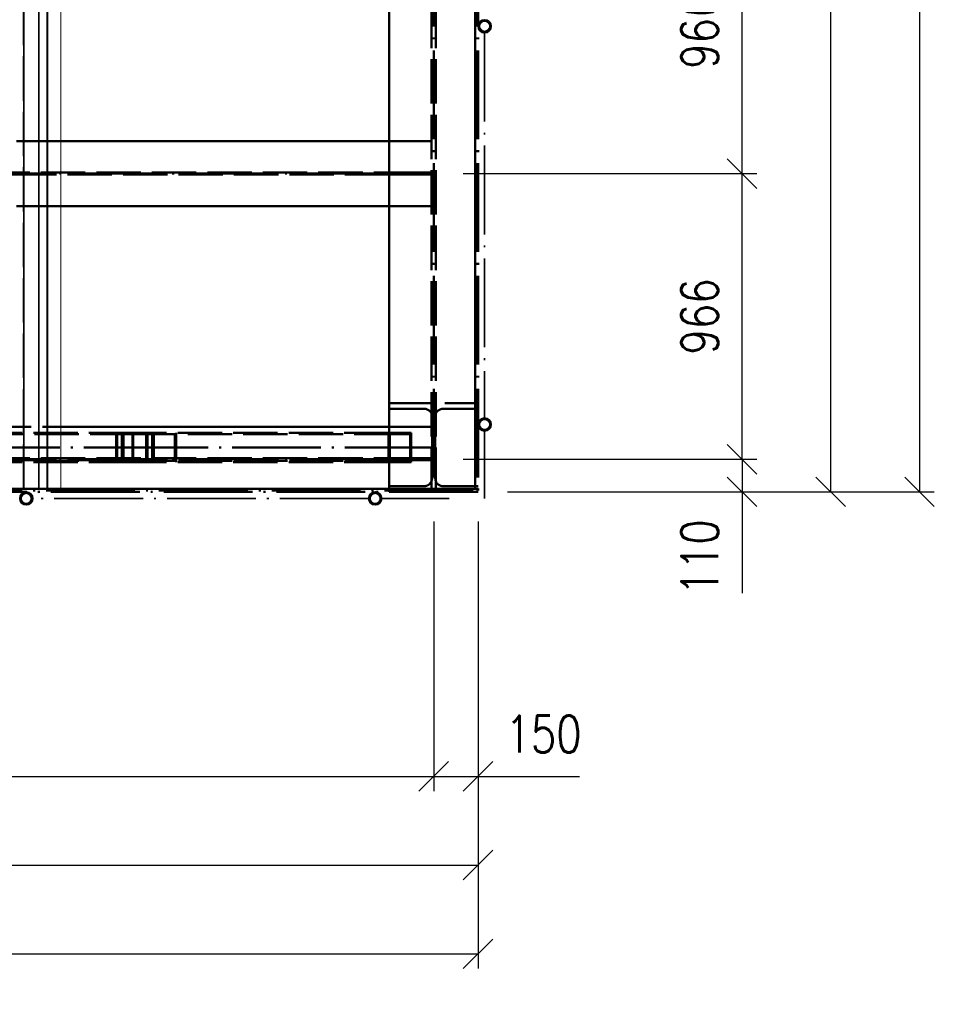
# Paper-space layout 'Layout1' of a CAD drawing. Extents: x -2 to 1033, y -36 to 596.
# Tile 18 of 69: x 412 to 474, y 291 to 357. Entities that reach past the tile are written whole.
import ezdxf

# ---------------------------------------------------------------- set-up
doc = ezdxf.new("R2010")
doc.units = 0
doc.linetypes.add('ACAD_ISO02W100', pattern=[15, 12, -3])
doc.linetypes.add('ACAD_ISO04W100', pattern=[30.5, 24, -3, 0.5, -3])
doc.layers.get('0').update_dxf_attribs({"linetype": 'CONTINUOUS'})
doc.layers.get('DEFPOINTS').update_dxf_attribs({"color": 132, "linetype": 'CONTINUOUS'})
for name, color, linetype, lineweight in [('SS_2.ET-HALA_TaO-MOULDSHOP-HLAVNI_NOSNIK', 32, 'CONTINUOUS', 50), ('SS_2.ET-HALA_TaO-MOULDSHOP-PODLAH.NOSNIK', 160, 'CONTINUOUS', 50), ('SS_2.ET-HALA_TaO-MOULDSHOP-PODLAHA_LEM', 140, 'CONTINUOUS', 50), ('SS_2.ET-HALA_TaO-MOULDSHOP-PODLAHA_ZABRADLI', 20, 'CONTINUOUS', 35), ('SS_2.ET-HALA_TaO-MOULDSHOP-SLOUP', 212, 'CONTINUOUS', 50), ('SS_2.ET-HALA_TaO-MOULDSHOP-SV.ZTUZENI', 163, 'CONTINUOUS', 50), ('SS_2.ET-HALA_TaO-MOULDSHOP-TRAPEZ.PLECH', 153, 'CONTINUOUS', 18), ('SS_KOTY', 3, 'CONTINUOUS', 25), ('SS_SRAFY', 8, 'CONTINUOUS', 18)]:
    doc.layers.add(name, color=color, linetype=linetype, lineweight=lineweight)
doc.styles.add('ROMANS', font='romans.shx', dxfattribs={"width": 0.8})
doc.dimstyles.new('A-1_(2.5)_50AS', dxfattribs={"dimtxt": 2.5, "dimasz": 2, "dimexe": 1, "dimexo": 2, "dimgap": 0, "dimtad": 0, "dimdec": 1, "dimlfac": 50, "dimrnd": 1, "dimtxsty": 'ROMANS', "dimblk1": 'OBLIQUE', "dimblk2": 'OBLIQUE', "dimsah": 1, "dimcen": 2, "dimclrd": 256, "dimclre": 256, "dimclrt": 256, "dimadec": 1, "dimazin": 2, "dimtfac": 0.714286, "dimtdec": 1, "dimtmove": 0, "dimatfit": 3, "dimldrblk": 'OPEN', "dimfxl": 1, "dimtvp": 1.142857, "dimtfill": 1, "dimtolj": 1, "dimlwd": -1, "dimlwe": -1, "dimarcsym": 0})
pattern_1 = [(44.999996, (126.10668, 325.36216), (-0.044901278, 0.044901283), [])]

# ---------------------------------------------------------------- blocks, each defined once
blk = doc.blocks.new('_Oblique')
at = {"color": 0, "linetype": 'ByBlock', "lineweight": -2}
blk.add_line((-0.5, -0.5), (0.5, 0.5), dxfattribs=at)
blk = doc.blocks.new('*D17')
at = {"layer": 'DEFPOINTS', "color": 0, "transparency": 16777216}
for p in [(332.007, 325.362), (440.307, 325.362), (440.307, 306.119)]:
    blk.add_point(p, dxfattribs=at)
at = {"layer": 'SS_KOTY', "transparency": 16777216}
for p, q in [((332.007, 323.362), (332.007, 305.119)), ((440.307, 323.362), (440.307, 305.119)), ((332.007, 306.119), (440.307, 306.119))]:
    blk.add_line(p, q, dxfattribs=at)
at = {"layer": 'SS_KOTY', "transparency": 16777216, "xscale": 2, "yscale": 2, "zscale": 2, "rotation": 180}
blk.add_blockref('_Oblique', (332.007, 306.119), dxfattribs=at)
at = {"layer": 'SS_KOTY', "transparency": 16777216, "xscale": 2, "yscale": 2, "zscale": 2}
blk.add_blockref('_Oblique', (440.307, 306.119), dxfattribs=at)
at = {"layer": 'SS_KOTY', "transparency": 16777216, "insert": (386.157, 308.976), "char_height": 2.5, "attachment_point": 5, "style": 'ROMANS', "bg_fill": 3, "box_fill_scale": 1.1, "bg_fill_color": 256, "bg_fill_true_color": 13158600, "bg_fill_transparency": 0}
blk.add_mtext('\\A1;5415', dxfattribs=at)
blk = doc.blocks.new('_OPEN')
at = {"color": 0, "linetype": 'ByBlock'}
for p, q in [((-1, 0.167), (0, 0)), ((0, 0), (-1, -0.167)), ((0, 0), (-1, 0))]:
    blk.add_line(p, q, dxfattribs=at)
blk = doc.blocks.new('*D18')
at = {"layer": 'DEFPOINTS', "color": 0, "transparency": 16777216}
for p in [(440.307, 325.362), (443.307, 325.362), (443.307, 306.119)]:
    blk.add_point(p, dxfattribs=at)
at = {"layer": 'SS_KOTY', "transparency": 16777216}
for p, q in [((440.307, 323.362), (440.307, 305.119)), ((443.307, 323.362), (443.307, 305.119)), ((440.307, 306.119), (443.307, 306.119)), ((443.307, 306.119), (450.164, 306.119))]:
    blk.add_line(p, q, dxfattribs=at)
at = {"layer": 'SS_KOTY', "transparency": 16777216, "xscale": 2, "yscale": 2, "zscale": 2, "rotation": 180}
blk.add_blockref('_Oblique', (440.307, 306.119), dxfattribs=at)
at = {"layer": 'SS_KOTY', "transparency": 16777216, "xscale": 2, "yscale": 2, "zscale": 2}
blk.add_blockref('_Oblique', (443.307, 306.119), dxfattribs=at)
at = {"layer": 'SS_KOTY', "transparency": 16777216, "insert": (447.735, 308.976), "char_height": 2.5, "attachment_point": 5, "style": 'ROMANS', "bg_fill": 3, "box_fill_scale": 1.1, "bg_fill_color": 256, "bg_fill_true_color": 13158600, "bg_fill_transparency": 0}
blk.add_mtext('\\A1;150', dxfattribs=at)
blk = doc.blocks.new('*D19')
at = {"layer": 'DEFPOINTS', "color": 0, "transparency": 16777216}
for p in [(126.107, 325.362), (443.307, 325.362), (443.307, 300.119)]:
    blk.add_point(p, dxfattribs=at)
at = {"layer": 'SS_KOTY', "transparency": 16777216}
for p, q in [((126.107, 323.362), (126.107, 299.119)), ((443.307, 323.362), (443.307, 299.119)), ((126.107, 300.119), (443.307, 300.119))]:
    blk.add_line(p, q, dxfattribs=at)
at = {"layer": 'SS_KOTY', "transparency": 16777216, "xscale": 2, "yscale": 2, "zscale": 2, "rotation": 180}
blk.add_blockref('_Oblique', (126.107, 300.119), dxfattribs=at)
at = {"layer": 'SS_KOTY', "transparency": 16777216, "xscale": 2, "yscale": 2, "zscale": 2}
blk.add_blockref('_Oblique', (443.307, 300.119), dxfattribs=at)
at = {"layer": 'SS_KOTY', "transparency": 16777216, "insert": (284.707, 302.976), "char_height": 2.5, "attachment_point": 5, "style": 'ROMANS', "bg_fill": 3, "box_fill_scale": 1.1, "bg_fill_color": 256, "bg_fill_true_color": 13158600, "bg_fill_transparency": 0}
blk.add_mtext('\\A1;15860', dxfattribs=at)
blk = doc.blocks.new('*D26')
at = {"layer": 'DEFPOINTS', "color": 0, "transparency": 16777216}
for p in [(440.307, 327.562), (443.307, 325.362), (461.151, 325.362)]:
    blk.add_point(p, dxfattribs=at)
at = {"layer": 'SS_KOTY', "transparency": 16777216}
for p, q in [((442.307, 327.562), (462.151, 327.562)), ((461.151, 327.562), (461.151, 325.362)), ((445.307, 325.362), (462.151, 325.362)), ((461.151, 325.362), (461.151, 318.505))]:
    blk.add_line(p, q, dxfattribs=at)
at = {"layer": 'SS_KOTY', "transparency": 16777216, "xscale": 2, "yscale": 2, "zscale": 2}
for p, rotation in [((461.151, 327.562), 90), ((461.151, 325.362), 270)]:
    blk.add_blockref('_Oblique', p, dxfattribs=dict(at, rotation=rotation))
at = {"layer": 'SS_KOTY', "transparency": 16777216, "insert": (458.294, 320.934), "char_height": 2.5, "attachment_point": 5, "rotation": 90, "style": 'ROMANS', "bg_fill": 3, "box_fill_scale": 1.1, "bg_fill_color": 256, "bg_fill_true_color": 13158600, "bg_fill_transparency": 0}
blk.add_mtext('\\A1;110', dxfattribs=at)
blk = doc.blocks.new('*D27')
at = {"layer": 'DEFPOINTS', "color": 0, "transparency": 16777216}
for p in [(440.307, 346.882), (461.151, 346.882), (440.307, 327.562)]:
    blk.add_point(p, dxfattribs=at)
at = {"layer": 'SS_KOTY', "transparency": 16777216}
for p, q in [((442.307, 346.882), (462.151, 346.882)), ((461.151, 327.562), (461.151, 346.882)), ((442.307, 327.562), (462.151, 327.562))]:
    blk.add_line(p, q, dxfattribs=at)
at = {"layer": 'SS_KOTY', "transparency": 16777216, "xscale": 2, "yscale": 2, "zscale": 2}
for p, rotation in [((461.151, 346.882), 90), ((461.151, 327.562), 270)]:
    blk.add_blockref('_Oblique', p, dxfattribs=dict(at, rotation=rotation))
at = {"layer": 'SS_KOTY', "transparency": 16777216, "insert": (458.294, 337.222), "char_height": 2.5, "attachment_point": 5, "rotation": 90, "style": 'ROMANS', "bg_fill": 3, "box_fill_scale": 1.1, "bg_fill_color": 256, "bg_fill_true_color": 13158600, "bg_fill_transparency": 0}
blk.add_mtext('\\A1;966', dxfattribs=at)
blk = doc.blocks.new('*D28')
at = {"layer": 'DEFPOINTS', "color": 0, "transparency": 16777216}
for p in [(440.307, 366.202), (461.151, 366.202), (440.307, 346.882)]:
    blk.add_point(p, dxfattribs=at)
at = {"layer": 'SS_KOTY', "transparency": 16777216}
for p, q in [((442.307, 366.202), (462.151, 366.202)), ((461.151, 346.882), (461.151, 366.202)), ((442.307, 346.882), (462.151, 346.882))]:
    blk.add_line(p, q, dxfattribs=at)
at = {"layer": 'SS_KOTY', "transparency": 16777216, "xscale": 2, "yscale": 2, "zscale": 2}
for p, rotation in [((461.151, 366.202), 90), ((461.151, 346.882), 270)]:
    blk.add_blockref('_Oblique', p, dxfattribs=dict(at, rotation=rotation))
at = {"layer": 'SS_KOTY', "transparency": 16777216, "insert": (458.294, 356.542), "char_height": 2.5, "attachment_point": 5, "rotation": 90, "style": 'ROMANS', "bg_fill": 3, "box_fill_scale": 1.1, "bg_fill_color": 256, "bg_fill_true_color": 13158600, "bg_fill_transparency": 0}
blk.add_mtext('\\A1;966', dxfattribs=at)
blk = doc.blocks.new('*D38')
at = {"layer": 'DEFPOINTS', "color": 0, "transparency": 16777216}
for p in [(443.307, 522.962), (443.307, 325.362), (473.151, 325.362)]:
    blk.add_point(p, dxfattribs=at)
at = {"layer": 'SS_KOTY', "transparency": 16777216}
for p, q in [((445.307, 522.962), (474.151, 522.962)), ((473.151, 522.962), (473.151, 325.362)), ((445.307, 325.362), (474.151, 325.362))]:
    blk.add_line(p, q, dxfattribs=at)
at = {"layer": 'SS_KOTY', "transparency": 16777216, "xscale": 2, "yscale": 2, "zscale": 2}
for p, rotation in [((473.151, 522.962), 90), ((473.151, 325.362), 270)]:
    blk.add_blockref('_Oblique', p, dxfattribs=dict(at, rotation=rotation))
at = {"layer": 'SS_KOTY', "transparency": 16777216, "insert": (470.294, 424.162), "char_height": 2.5, "attachment_point": 5, "rotation": 90, "style": 'ROMANS', "bg_fill": 3, "box_fill_scale": 1.1, "bg_fill_color": 256, "bg_fill_true_color": 13158600, "bg_fill_transparency": 0}
blk.add_mtext('\\A1;9880', dxfattribs=at)
blk = doc.blocks.new('*D39')
at = {"layer": 'DEFPOINTS', "color": 0, "transparency": 16777216}
for p in [(440.307, 424.162), (467.151, 424.162), (443.307, 325.362)]:
    blk.add_point(p, dxfattribs=at)
at = {"layer": 'SS_KOTY', "transparency": 16777216}
for p, q in [((442.307, 424.162), (468.151, 424.162)), ((467.151, 325.362), (467.151, 424.162)), ((445.307, 325.362), (468.151, 325.362))]:
    blk.add_line(p, q, dxfattribs=at)
at = {"layer": 'SS_KOTY', "transparency": 16777216, "xscale": 2, "yscale": 2, "zscale": 2}
for p, rotation in [((467.151, 424.162), 90), ((467.151, 325.362), 270)]:
    blk.add_blockref('_Oblique', p, dxfattribs=dict(at, rotation=rotation))
at = {"layer": 'SS_KOTY', "transparency": 16777216, "insert": (464.294, 374.762), "char_height": 2.5, "attachment_point": 5, "rotation": 90, "style": 'ROMANS', "bg_fill": 3, "box_fill_scale": 1.1, "bg_fill_color": 256, "bg_fill_true_color": 13158600, "bg_fill_transparency": 0}
blk.add_mtext('\\A1;4940', dxfattribs=at)
blk = doc.blocks.new('*D43')
at = {"layer": 'DEFPOINTS', "color": 0, "transparency": 16777216}
for p in [(443.307, 325.362), (443.307, 294.119), (365.507, 290.706)]:
    blk.add_point(p, dxfattribs=at)
at = {"layer": 'SS_KOTY', "transparency": 16777216}
for p, q in [((443.307, 323.362), (443.307, 293.119)), ((365.507, 292.706), (365.507, 295.119)), ((365.507, 294.119), (443.307, 294.119))]:
    blk.add_line(p, q, dxfattribs=at)
at = {"layer": 'SS_KOTY', "transparency": 16777216, "xscale": 2, "yscale": 2, "zscale": 2, "rotation": 180}
blk.add_blockref('_Oblique', (365.507, 294.119), dxfattribs=at)
at = {"layer": 'SS_KOTY', "transparency": 16777216, "xscale": 2, "yscale": 2, "zscale": 2}
blk.add_blockref('_Oblique', (443.307, 294.119), dxfattribs=at)
at = {"layer": 'SS_KOTY', "transparency": 16777216, "insert": (404.407, 296.976), "char_height": 2.5, "attachment_point": 5, "style": 'ROMANS', "bg_fill": 3, "box_fill_scale": 1.1, "bg_fill_color": 256, "bg_fill_true_color": 13158600, "bg_fill_transparency": 0}
blk.add_mtext('\\A1;3890', dxfattribs=at)

psp = doc.layouts.get("Layout1")

# ---------------------------------------------------------------- linework, layer by layer
at = {"layer": 'SS_2.ET-HALA_TaO-MOULDSHOP-HLAVNI_NOSNIK', "color": 1, "linetype": 'Continuous', "ltscale": 0.25}
psp.add_line((437.3067, 329.7621), (437.3067, 522.7621), dxfattribs=at)
at = {"layer": 'SS_2.ET-HALA_TaO-MOULDSHOP-PODLAH.NOSNIK', "color": 3, "linetype": 'ACAD_ISO02W100', "ltscale": 0.25}
for p, q in [((415.1067, 349.0821), (395.1067, 349.0821)), ((335.0067, 346.9521), (437.3067, 346.9521)), ((437.3067, 346.9521), (437.3653, 346.9521)), ((437.3653, 346.9521), (437.5067, 346.9521)), ((437.5067, 346.8121), (437.5067, 346.9521)), ((437.3067, 346.8121), (335.0067, 346.8121)), ((437.3653, 346.8121), (437.3067, 346.8121)), ((437.5067, 346.8121), (437.3653, 346.8121)), ((415.1067, 344.6821), (395.1067, 344.6821)), ((395.1067, 329.7621), (415.1067, 329.7621)), ((335.0067, 327.6321), (437.3067, 327.6321)), ((437.3067, 327.6321), (437.3653, 327.6321)), ((437.3653, 327.6321), (437.5067, 327.6321)), ((437.5067, 327.4921), (437.5067, 327.6321)), ((437.3067, 327.4921), (335.0067, 327.4921)), ((437.3653, 327.4921), (437.3067, 327.4921)), ((437.5067, 327.4921), (437.3653, 327.4921))]:
    psp.add_line(p, q, dxfattribs=at)
at = {"layer": 'SS_2.ET-HALA_TaO-MOULDSHOP-PODLAH.NOSNIK', "color": 1, "linetype": 'Continuous', "ltscale": 0.25}
for p, q in [((437.3067, 349.0821), (415.1067, 349.0821)), ((437.3067, 344.6821), (415.1067, 344.6821)), ((415.1067, 329.7621), (437.3067, 329.7621))]:
    psp.add_line(p, q, dxfattribs=at)
at = {"layer": 'SS_2.ET-HALA_TaO-MOULDSHOP-SLOUP', "color": 3, "linetype": 'ACAD_ISO02W100', "ltscale": 0.25}
for p, q in [((437.3067, 330.9821), (439.6567, 330.9821)), ((437.3067, 325.7422), (439.6567, 325.7422))]:
    psp.add_line(p, q, dxfattribs=at)
at = {"layer": 'SS_2.ET-HALA_TaO-MOULDSHOP-SV.ZTUZENI', "color": 3, "linetype": 'ACAD_ISO02W100', "ltscale": 0.25}
for p, q in [((390.8265, 329.2621), (419.9359, 329.2621)), ((419.9934, 329.3621), (390.884, 329.3621)), ((418.8434, 327.3621), (418.8434, 329.3621)), ((418.9009, 327.4621), (418.9009, 329.2621)), ((419.2284, 329.3621), (419.2284, 327.3621)), ((419.3363, 329.2621), (419.3363, 327.4621)), ((419.9359, 327.4621), (419.9359, 329.2621)), ((419.9359, 329.2621), (437.3318, 329.2621)), ((419.9934, 327.3621), (419.9934, 329.3621)), ((437.255, 329.3621), (419.9934, 329.3621)), ((420.8621, 327.3621), (420.8621, 329.3621)), ((420.9643, 327.4621), (420.9643, 329.2621)), ((421.2771, 329.2621), (421.2771, 327.4621)), ((421.385, 329.3621), (421.385, 327.3621)), ((422.8037, 327.4621), (422.8037, 329.2621)), ((422.9059, 327.3621), (422.9059, 329.3621)), ((438.7914, 329.3621), (437.255, 329.3621)), ((437.255, 327.3621), (437.255, 329.3621)), ((437.3318, 329.2621), (438.7146, 329.2621)), ((437.3318, 327.4621), (437.3318, 329.2621)), ((438.7146, 327.4621), (438.7146, 329.2621)), ((438.7914, 327.3621), (438.7914, 329.3621)), ((390.8265, 327.4621), (419.9359, 327.4621)), ((419.9934, 327.3621), (395.1067, 327.3621)), ((419.9359, 327.4621), (437.3318, 327.4621)), ((437.255, 327.3621), (419.9934, 327.3621)), ((437.3067, 327.3621), (437.255, 327.3621)), ((438.7914, 327.3621), (437.3067, 327.3621)), ((437.3318, 327.4621), (438.7146, 327.4621))]:
    psp.add_line(p, q, dxfattribs=at)
at = {"layer": 'SS_2.ET-HALA_TaO-MOULDSHOP-SV.ZTUZENI', "color": 7, "linetype": 'ACAD_ISO04W100', "ltscale": 0.25}
for p, q in [((386.1567, 328.3621), (420.3067, 328.3621)), ((420.3067, 328.3621), (421.884, 328.3621))]:
    psp.add_line(p, q, dxfattribs=at)

# ---------------------------------------------------------------- dimensions: what is measured, and where the dimension line sits
at = {"layer": 'SS_KOTY'}
dim = psp.add_linear_dim(base=(440.3067, 306.1189), p1=(332.0067, 325.3621), p2=(440.3067, 325.3621), dimstyle='A-1_(2.5)_50AS', override={"dimtmove": 1}, dxfattribs=at)
dim.commit()
dim.dimension.update_dxf_attribs({"geometry": '*D17', "text_midpoint": (386.1567, 308.9761)})

# ---------------------------------------------------------------- next in the draw order: dimensions: what is measured, and where the dimension line sits
dim = psp.add_linear_dim(base=(443.3067, 306.1189), p1=(440.3067, 325.3621), p2=(443.3067, 325.3622), dimstyle='A-1_(2.5)_50AS', override={"dimtmove": 0}, dxfattribs=at)
dim.commit()
dim.dimension.update_dxf_attribs({"geometry": '*D18', "text_midpoint": (447.7352, 308.9761)})

# ---------------------------------------------------------------- next in the draw order: dimensions: what is measured, and where the dimension line sits
dim = psp.add_linear_dim(base=(443.3067, 300.1189), p1=(126.1067, 325.3622), p2=(443.3067, 325.3622), dimstyle='A-1_(2.5)_50AS', dxfattribs=at)
dim.commit()
dim.dimension.update_dxf_attribs({"geometry": '*D19', "text_midpoint": (284.7067, 302.9761)})

# ---------------------------------------------------------------- next in the draw order: dimensions: what is measured, and where the dimension line sits
dim = psp.add_linear_dim(base=(461.1511, 325.3622), p1=(440.3067, 327.5621), p2=(443.3067, 325.3622), angle=90, dimstyle='A-1_(2.5)_50AS', dxfattribs=at)
dim.commit()
dim.dimension.update_dxf_attribs({"geometry": '*D26', "text_midpoint": (458.2939, 320.9336)})

# ---------------------------------------------------------------- next in the draw order: dimensions: what is measured, and where the dimension line sits
dim = psp.add_linear_dim(base=(461.1511, 346.8821), p1=(440.3067, 327.5621), p2=(440.3067, 346.8821), angle=90, dimstyle='A-1_(2.5)_50AS', override={"dimtmove": 1}, dxfattribs=at)
dim.commit()
dim.dimension.update_dxf_attribs({"geometry": '*D27', "text_midpoint": (458.2939, 337.2221)})

# ---------------------------------------------------------------- next in the draw order: dimensions: what is measured, and where the dimension line sits
dim = psp.add_linear_dim(base=(461.1511, 366.2021), p1=(440.3067, 346.8821), p2=(440.3067, 366.2021), angle=90, dimstyle='A-1_(2.5)_50AS', override={"dimtmove": 1}, dxfattribs=at)
dim.commit()
dim.dimension.update_dxf_attribs({"geometry": '*D28', "text_midpoint": (458.2939, 356.5421)})

# ---------------------------------------------------------------- next in the draw order: dimensions: what is measured, and where the dimension line sits
dim = psp.add_linear_dim(base=(473.1511, 325.3622), p1=(443.3067, 522.9621), p2=(443.3067, 325.3622), angle=90, dimstyle='A-1_(2.5)_50AS', dxfattribs=at)
dim.commit()
dim.dimension.update_dxf_attribs({"geometry": '*D38', "text_midpoint": (470.2939, 424.1621)})

# ---------------------------------------------------------------- next in the draw order: dimensions: what is measured, and where the dimension line sits
dim = psp.add_linear_dim(base=(467.1511, 424.1621), p1=(443.3067, 325.3622), p2=(440.3067, 424.1621), angle=90, dimstyle='A-1_(2.5)_50AS', dxfattribs=at)
dim.commit()
dim.dimension.update_dxf_attribs({"geometry": '*D39', "text_midpoint": (464.2939, 374.7621)})

# ---------------------------------------------------------------- next in the draw order: hatches: boundary and pattern name
at = {"layer": 'SS_SRAFY'}
h = psp.add_hatch(dxfattribs=at)
h.set_pattern_fill('ANSI31', color=5, scale=0.02, angle=-0.000004, style=0)
h.set_pattern_definition(pattern_1)
h.paths.add_polyline_path([(443.7517, 357.2893, 1), (443.7517, 356.3993, 1)], flags=0)
h.paths.add_polyline_path([(443.7517, 357.1893, 1), (443.7517, 356.4993, 1)], flags=0)
h = psp.add_hatch(dxfattribs=at)
h.set_pattern_fill('ANSI31', color=5, scale=0.02, angle=-0.000004, style=0)
h.set_pattern_definition(pattern_1)
h.paths.add_polyline_path([(443.7517, 330.3622, 1), (443.7517, 329.4722, 1)], flags=0)
h.paths.add_polyline_path([(443.7517, 330.2622, 1), (443.7517, 329.5722, 1)], flags=0)

# ---------------------------------------------------------------- next in the draw order: linework, layer by layer
at = {"layer": 'SS_2.ET-HALA_TaO-MOULDSHOP-PODLAH.NOSNIK', "color": 3, "linetype": 'ACAD_ISO02W100', "ltscale": 0.25}
for p, q in [((440.1617, 349.0821), (437.3067, 349.0821)), ((437.5067, 346.9521), (440.1617, 346.9521)), ((440.1617, 346.8121), (437.5067, 346.8121)), ((440.1617, 344.6821), (437.3067, 344.6821)), ((437.3067, 329.7621), (440.1617, 329.7621)), ((437.5067, 327.6321), (440.1617, 327.6321)), ((440.1617, 327.4921), (437.5067, 327.4921))]:
    psp.add_line(p, q, dxfattribs=at)
at = {"layer": 'SS_2.ET-HALA_TaO-MOULDSHOP-PODLAH.NOSNIK', "color": 7, "linetype": 'ACAD_ISO04W100', "ltscale": 0.25}
for p, q in [((332.0067, 346.8821), (440.3067, 346.8821)), ((332.0067, 327.5621), (440.3067, 327.5621))]:
    psp.add_line(p, q, dxfattribs=at)
at = {"layer": 'SS_2.ET-HALA_TaO-MOULDSHOP-PODLAHA_ZABRADLI', "color": 7, "linetype": 'ACAD_ISO04W100', "ltscale": 0.25}
for p, q in [((443.7517, 356.3993), (443.7517, 330.3622)), ((443.7517, 325.9372), (443.7517, 329.4721))]:
    psp.add_line(p, q, dxfattribs=at)
at = {"layer": 'SS_2.ET-HALA_TaO-MOULDSHOP-PODLAHA_ZABRADLI', "color": 1, "linetype": 'Continuous', "ltscale": 0.25}
for centre, radius in [((443.7517, 356.8443), 0.445), ((443.7517, 356.8443), 0.345), ((443.7517, 329.9172), 0.445), ((443.7517, 329.9172), 0.345)]:
    psp.add_circle(centre, radius, dxfattribs=at)
at = {"layer": 'SS_2.ET-HALA_TaO-MOULDSHOP-SLOUP', "color": 3, "linetype": 'ACAD_ISO02W100', "ltscale": 0.25}
for p, q in [((437.3067, 331.3621), (443.3067, 331.3621)), ((440.9567, 330.9821), (443.3067, 330.9821)), ((440.1967, 330.4421), (440.1967, 326.2821)), ((440.4167, 326.2821), (440.4167, 330.4421)), ((443.3067, 327.1421), (443.1867, 327.1421)), ((440.9567, 325.7422), (443.1867, 325.7422)), ((443.1867, 325.7421), (443.3067, 325.7421))]:
    psp.add_line(p, q, dxfattribs=at)
at = {"layer": 'SS_2.ET-HALA_TaO-MOULDSHOP-SLOUP', "color": 3, "linetype": 'ACAD_ISO02W100', "ltscale": 0.25, "extrusion": (-1.39528e-14, -3.3685e-14, -1)}
psp.add_arc((-439.6567, 330.4421), 0.54, 90.000004, 180.000004, dxfattribs=at)
at = {"layer": 'SS_2.ET-HALA_TaO-MOULDSHOP-SLOUP', "color": 3, "linetype": 'ACAD_ISO02W100', "ltscale": 0.25, "extrusion": (3.3685e-14, -1.39528e-14, -1)}
psp.add_arc((-440.9567, 330.4421), 0.54, 0.000004, 90.000004, dxfattribs=at)
at = {"layer": 'SS_2.ET-HALA_TaO-MOULDSHOP-SLOUP', "color": 3, "linetype": 'ACAD_ISO02W100', "ltscale": 0.25, "extrusion": (-1.39528e-14, 3.3685e-14, -1)}
psp.add_arc((-439.6567, 326.2821), 0.54, 180.000004, 270.000004, dxfattribs=at)
at = {"layer": 'SS_2.ET-HALA_TaO-MOULDSHOP-SLOUP', "color": 3, "linetype": 'ACAD_ISO02W100', "ltscale": 0.25, "extrusion": (3.3685e-14, 1.39528e-14, -1)}
psp.add_arc((-440.9567, 326.2821), 0.54, 270.000004, 0.000004, dxfattribs=at)
at = {"layer": 'SS_2.ET-HALA_TaO-MOULDSHOP-SV.ZTUZENI', "color": 7, "linetype": 'ACAD_ISO04W100', "ltscale": 0.25}
psp.add_line((440.3067, 328.3621), (420.3067, 328.3621), dxfattribs=at)

# ---------------------------------------------------------------- next in the draw order: dimensions: what is measured, and where the dimension line sits
at = {"layer": 'SS_KOTY'}
dim = psp.add_linear_dim(base=(443.3067, 294.1189), p1=(365.5067, 290.7065), p2=(443.3067, 325.3622), dimstyle='A-1_(2.5)_50AS', override={"dimtmove": 1}, dxfattribs=at)
dim.commit()
dim.dimension.update_dxf_attribs({"geometry": '*D43', "text_midpoint": (404.4067, 296.9761)})

# ---------------------------------------------------------------- next in the draw order: hatches: boundary and pattern name
at = {"layer": 'SS_SRAFY'}
h = psp.add_hatch(dxfattribs=at)
h.set_pattern_fill('ANSI31', color=5, scale=0.02, angle=-0.000004, style=0)
h.set_pattern_definition(pattern_1)
h.paths.add_polyline_path([(412.7654, 325.3622, 1), (412.7654, 324.4722, 1)], flags=0)
h.paths.add_polyline_path([(412.7654, 325.2622, 1), (412.7654, 324.5722, 1)], flags=0)
h = psp.add_hatch(dxfattribs=at)
h.set_pattern_fill('ANSI31', color=5, scale=0.02, angle=-0.000004, style=0)
h.set_pattern_definition(pattern_1)
h.paths.add_polyline_path([(436.3517, 325.3622, 1), (436.3517, 324.4722, 1)], flags=0)
h.paths.add_polyline_path([(436.3517, 325.2622, 1), (436.3517, 324.5722, 1)], flags=0)

# ---------------------------------------------------------------- next in the draw order: linework, layer by layer
at = {"layer": 'SS_2.ET-HALA_TaO-MOULDSHOP-HLAVNI_NOSNIK', "color": 3, "linetype": 'ACAD_ISO02W100', "ltscale": 0.25}
for p, q in [((440.1617, 325.3622), (440.1617, 522.9621)), ((440.4517, 325.3622), (440.4517, 522.9621))]:
    psp.add_line(p, q, dxfattribs=at)
at = {"layer": 'SS_2.ET-HALA_TaO-MOULDSHOP-HLAVNI_NOSNIK', "color": 7, "linetype": 'ACAD_ISO04W100', "ltscale": 0.25}
psp.add_line((440.3067, 522.9621), (440.3067, 325.3621), dxfattribs=at)
at = {"layer": 'SS_2.ET-HALA_TaO-MOULDSHOP-PODLAH.NOSNIK', "color": 1, "linetype": 'Continuous', "ltscale": 0.25}
psp.add_line((437.3067, 325.5622), (437.3067, 329.7621), dxfattribs=at)
at = {"layer": 'SS_2.ET-HALA_TaO-MOULDSHOP-PODLAH.NOSNIK', "color": 3, "linetype": 'ACAD_ISO02W100', "ltscale": 0.25}
psp.add_line((437.3067, 325.3622), (437.3067, 325.5622), dxfattribs=at)
at = {"layer": 'SS_2.ET-HALA_TaO-MOULDSHOP-PODLAHA_LEM', "color": 1, "linetype": 'Continuous', "ltscale": 0.25}
for p, q in [((443.1067, 522.7621), (443.1067, 325.5622)), ((333.4067, 325.5622), (443.1867, 325.5622)), ((443.1867, 325.3622), (442.9867, 325.3622))]:
    psp.add_line(p, q, dxfattribs=at)
at = {"layer": 'SS_2.ET-HALA_TaO-MOULDSHOP-PODLAHA_LEM', "color": 7, "linetype": 'ACAD_ISO04W100', "ltscale": 0.25}
for p, q in [((443.3067, 522.9621), (443.3067, 325.3622)), ((443.3067, 325.3622), (332.0067, 325.3622))]:
    psp.add_line(p, q, dxfattribs=at)
at = {"layer": 'SS_2.ET-HALA_TaO-MOULDSHOP-PODLAHA_LEM', "color": 3, "linetype": 'ACAD_ISO02W100', "ltscale": 0.25}
psp.add_line((443.1867, 325.5622), (443.3067, 325.5622), dxfattribs=at)
at = {"layer": 'SS_2.ET-HALA_TaO-MOULDSHOP-PODLAHA_ZABRADLI', "color": 7, "linetype": 'ACAD_ISO04W100', "ltscale": 0.25}
for p, q in [((443.2467, 522.9621), (443.2467, 325.3622)), ((442.9867, 325.4222), (335.2067, 325.4222)), ((435.9067, 324.9172), (413.2104, 324.9172)), ((436.7967, 324.9172), (440.3317, 324.9172))]:
    psp.add_line(p, q, dxfattribs=at)
at = {"layer": 'SS_2.ET-HALA_TaO-MOULDSHOP-PODLAHA_ZABRADLI', "color": 1, "linetype": 'Continuous', "ltscale": 0.25}
for centre, radius in [((412.7654, 324.9172), 0.445), ((412.7654, 324.9172), 0.345), ((436.3517, 324.9172), 0.445), ((436.3517, 324.9172), 0.345)]:
    psp.add_circle(centre, radius, dxfattribs=at)
at = {"layer": 'SS_2.ET-HALA_TaO-MOULDSHOP-PODLAHA_ZABRADLI', "color": 7, "linetype": 'ACAD_ISO04W100', "ltscale": 0.25, "extrusion": (1, -6.30522e-08, -1.59974e-13)}
psp.add_arc((325.9372, 0, 443.7517), 1.02, 181.123519, 270, dxfattribs=at)
at = {"layer": 'SS_2.ET-HALA_TaO-MOULDSHOP-PODLAHA_ZABRADLI', "color": 7, "linetype": 'ACAD_ISO04W100', "ltscale": 0.25, "extrusion": (-4.02269e-14, -1, -4.50095e-21)}
psp.add_arc((440.3317, 0, -324.9172), 1.02, 270, 358.876481, dxfattribs=at)
at = {"layer": 'SS_2.ET-HALA_TaO-MOULDSHOP-TRAPEZ.PLECH', "color": 5, "linetype": 'ACAD_ISO02W100', "ltscale": 0.25}
for p, q in [((412.5655, 325.5622), (412.5655, 522.7621)), ((413.6478, 325.5622), (413.6478, 522.7621)), ((414.1827, 325.5622), (414.1827, 522.7621))]:
    psp.add_line(p, q, dxfattribs=at)
at = {"layer": 'SS_2.ET-HALA_TaO-MOULDSHOP-TRAPEZ.PLECH', "color": 5, "linetype": 'Continuous', "ltscale": 0.25}
for p, q in [((412.5827, 522.7621), (412.5827, 325.5622)), ((412.6305, 522.7621), (412.6305, 325.5622)), ((413.5828, 522.7621), (413.5828, 325.5622)), ((413.6307, 522.7621), (413.6307, 325.5622)), ((414.1655, 522.7621), (414.1655, 325.5622)), ((414.2305, 325.5622), (414.2305, 522.7621)), ((415.1067, 325.5622), (415.1067, 522.7621)), ((414.2305, 325.5622), (415.1067, 325.5622))]:
    psp.add_line(p, q, dxfattribs=at)

doc.saveas('drawing.dxf')
